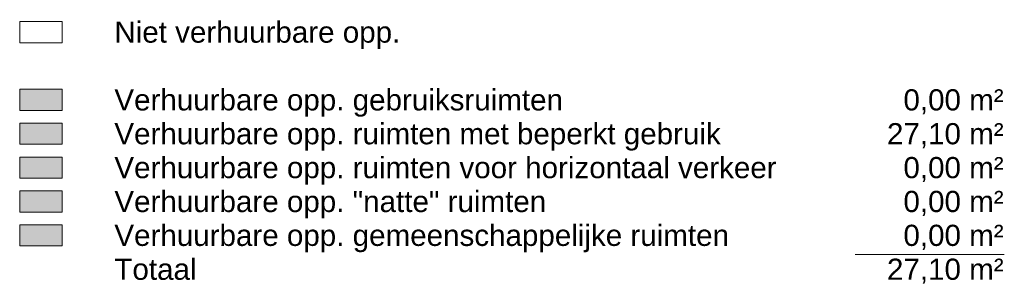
# Model space of a CAD drawing. Header units: millimetres. Extents: x 19739 to 200370, y 9101 to 232948.
# Tile 1 of 39: x 61503 to 69644, y 9101 to 11297. Entities that reach past the tile are written whole.
import ezdxf
from ezdxf.enums import TextEntityAlignment as Align

# ---------------------------------------------------------------- set-up
doc = ezdxf.new("R2010")
doc.units = ezdxf.units.MM
doc.header["$LTSCALE"] = 100
for name, color, linetype in [('_TEKST', 7, 'Continuous'), ("VVO 'Natte' ruimten", 141, 'Continuous'), ('VVO Gebruiksruimten', 21, 'Continuous'), ('VVO Gemeenschappelijke ruimten', 60, 'Continuous'), ('VVO Ruimten beperkt gebruik', 8, 'Continuous'), ('VVO Ruimten horizontaal verkeer', 40, 'Continuous')]:
    doc.layers.add(name, color=color, linetype=linetype)
doc.styles.add('Arial', font='ARIAL.TTF')

msp = doc.modelspace()

# ---------------------------------------------------------------- hatches: boundary and pattern name
at = {"layer": "VVO 'Natte' ruimten"}
msp.add_hatch(color=256, dxfattribs=at).paths.add_polyline_path([(61502.8, 9881.7), (61502.8, 9706.7), (61852.8, 9706.7), (61852.8, 9881.7)])
at = {"layer": 'VVO Gebruiksruimten'}
msp.add_hatch(color=256, dxfattribs=at).paths.add_polyline_path([(61502.8, 10721.7), (61502.8, 10546.7), (61852.8, 10546.7), (61852.8, 10721.7)])
at = {"layer": 'VVO Gemeenschappelijke ruimten'}
msp.add_hatch(color=256, dxfattribs=at).paths.add_polyline_path([(61502.8, 9601.7), (61502.8, 9426.7), (61852.8, 9426.7), (61852.8, 9601.7)])
at = {"layer": 'VVO Ruimten beperkt gebruik'}
msp.add_hatch(color=256, dxfattribs=at).paths.add_polyline_path([(61502.8, 10441.7), (61502.8, 10266.7), (61852.8, 10266.7), (61852.8, 10441.7)])
at = {"layer": 'VVO Ruimten horizontaal verkeer'}
msp.add_hatch(color=256, dxfattribs=at).paths.add_polyline_path([(61502.8, 10161.7), (61502.8, 9986.7), (61852.8, 9986.7), (61852.8, 10161.7)])

# ---------------------------------------------------------------- linework, layer by layer
at = {"layer": '_TEKST', "linetype": 'Continuous', "lineweight": 0}
for points in [[(61502.8, 11281.7), (61502.8, 11106.7), (61852.8, 11106.7), (61852.8, 11281.7)], [(61502.8, 10721.7), (61502.8, 10546.7), (61852.8, 10546.7), (61852.8, 10721.7)], [(61502.8, 10441.7), (61502.8, 10266.7), (61852.8, 10266.7), (61852.8, 10441.7)], [(61502.8, 10161.7), (61502.8, 9986.7), (61852.8, 9986.7), (61852.8, 10161.7)], [(61502.8, 9881.7), (61502.8, 9706.7), (61852.8, 9706.7), (61852.8, 9881.7)], [(61502.8, 9601.7), (61502.8, 9426.7), (61852.8, 9426.7), (61852.8, 9601.7)]]:
    msp.add_lwpolyline(points, close=True, dxfattribs=at)
at = {"layer": '_TEKST', "linetype": 'Continuous', "lineweight": 0, "flags": 128}
msp.add_lwpolyline([(69644, 9356.7), (68409.7, 9356.7)], dxfattribs=at)

# ---------------------------------------------------------------- texts
at = {"layer": '_TEKST', "linetype": 'Continuous', "lineweight": 0, "style": 'Arial'}
for s, p in [('Niet verhuurbare opp. ', (62285.5, 11106.7)), ('Verhuurbare opp. gebruiksruimten', (62285.5, 10546.7)), ('Verhuurbare opp. ruimten met beperkt gebruik', (62285.5, 10266.7)), ('Verhuurbare opp. ruimten voor horizontaal verkeer', (62285.5, 9986.7)), ('Verhuurbare opp. "natte" ruimten', (62285.5, 9706.7)), ('Verhuurbare opp. gemeenschappelijke ruimten', (62285.5, 9426.7)), ('Totaal', (62285.5, 9146.7))]:
    msp.add_text(s, height=175, dxfattribs=at).set_placement(p)
at = {"layer": '_TEKST', "style": 'Arial'}
for s, p in [('0,00 m²', (69638.5, 10546.7)), ('27,10 m²', (69638.5, 10266.7)), ('0,00 m²', (69638.5, 9986.7)), ('0,00 m²', (69638.5, 9706.7)), ('0,00 m²', (69638.5, 9426.7)), ('27,10 m²', (69638.5, 9146.7))]:
    msp.add_text(s, height=175, dxfattribs=at).set_placement(p, align=Align.RIGHT)

doc.saveas('drawing.dxf')
